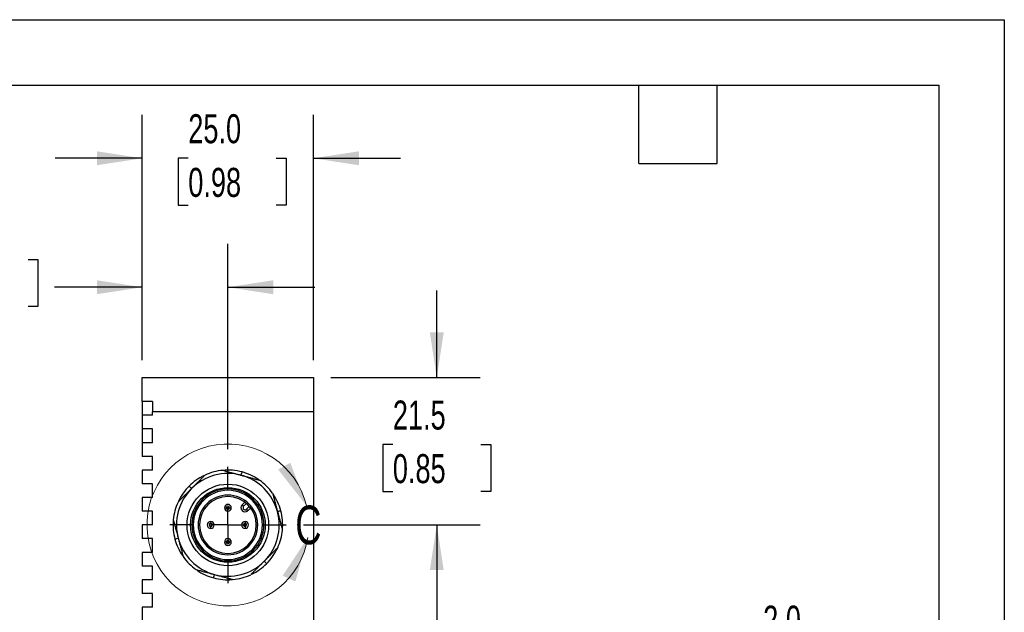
# Model space of a CAD drawing. Header units: millimetres. Extents: x 0 to 543, y 0 to 407.
# Tile 5 of 6: x 275 to 419, y 237 to 324. Entities that reach past the tile are written whole.
import ezdxf

# ---------------------------------------------------------------- set-up
doc = ezdxf.new("R2010")
doc.units = ezdxf.units.MM
doc.header["$LTSCALE"] = 2
doc.linetypes.add('CENTERX2', pattern=[20.32, 12.7, -2.54, 2.54, -2.54])
doc.layers.add('CENTER', color=40, linetype='CENTERX2')
doc.layers.add('DIMENSIONS', color=140, linetype='Continuous', lineweight=25)
doc.layers.add('TEXT', color=140, linetype='Continuous', lineweight=25)
doc.styles.add('SLDTEXTSTYLE0', font='TXT', dxfattribs={"width": 0.7})
doc.dimstyles.new('SLDDIMSTYLE0', dxfattribs={"dimtxt": 4.316016, "dimasz": 6.604, "dimexe": 0, "dimexo": 0.0625, "dimgap": 1.079004, "dimtad": 0, "dimtih": 1, "dimtoh": 1, "dimdec": 1, "dimrnd": 1e-09, "dimzin": 4, "dimdsep": 46, "dimtxsty": 'SLDTEXTSTYLE0', "dimsah": 1, "dimcen": 0.09, "dimadec": 0, "dimazin": 1, "dimtfac": 1, "dimtdec": 1, "dimtmove": 0, "dimatfit": 0, "dimfxl": 0, "dimfrac": 2, "dimtolj": 1, "dimtzin": 12, "dimarcsym": 0})
doc.dimstyles.new('SLDDIMSTYLE3', dxfattribs={"dimtxt": 4.316016, "dimasz": 6.604, "dimexe": 0, "dimexo": 0.0625, "dimgap": 1.079004, "dimtad": 0, "dimtih": 1, "dimtoh": 1, "dimdec": 1, "dimrnd": 1e-09, "dimzin": 12, "dimdsep": 46, "dimtxsty": 'SLDTEXTSTYLE0', "dimsah": 1, "dimcen": 0.09, "dimadec": 0, "dimazin": 3, "dimtfac": 1, "dimtdec": 1, "dimtmove": 0, "dimatfit": 0, "dimfxl": 0, "dimfrac": 2, "dimtolj": 1, "dimtzin": 12, "dimarcsym": 0})
doc.dimstyles.new('SLDDIMSTYLE5', dxfattribs={"dimtxt": 4.316016, "dimasz": 6.604, "dimexe": 0, "dimexo": 0.0625, "dimgap": 1.079004, "dimtad": 0, "dimtih": 1, "dimtoh": 1, "dimdec": 1, "dimrnd": 1e-09, "dimzin": 12, "dimdsep": 46, "dimtxsty": 'SLDTEXTSTYLE0', "dimsah": 1, "dimcen": 0.09, "dimadec": 0, "dimazin": 3, "dimtfac": 1, "dimtdec": 1, "dimtofl": 0, "dimtmove": 0, "dimatfit": 3, "dimfxl": 0, "dimfrac": 2, "dimtolj": 1, "dimtzin": 12, "dimarcsym": 0})
doc.dimstyles.new('SLDDIMSTYLE6', dxfattribs={"dimtxt": 4.316016, "dimasz": 6.604, "dimexe": 0, "dimexo": 0.0625, "dimgap": 1.079004, "dimtad": 0, "dimtih": 1, "dimtoh": 1, "dimdec": 1, "dimlfac": 0.5, "dimrnd": 1e-09, "dimzin": 4, "dimdsep": 46, "dimtxsty": 'SLDTEXTSTYLE0', "dimsah": 1, "dimcen": 0.09, "dimadec": 0, "dimazin": 1, "dimtfac": 1, "dimtdec": 1, "dimtmove": 0, "dimatfit": 0, "dimfxl": 0, "dimfrac": 2, "dimtolj": 1, "dimtzin": 12, "dimarcsym": 0})

# ---------------------------------------------------------------- blocks, each defined once
blk = doc.blocks.new('_D_5')
at = {"layer": 'DIMENSIONS'}
for p, q in [((293.31, 274.17), (293.31, 291.16)), ((305.81, 261.17), (305.81, 291.16)), ((263.83, 288.85), (262.38, 288.85)), ((262.38, 288.85), (262.38, 281.99)), ((276.66, 288.85), (278.1, 288.85)), ((278.1, 288.85), (278.1, 281.99)), ((293.31, 284.81), (280.52, 284.81)), ((305.81, 284.81), (318.51, 284.81)), ((262.38, 281.99), (263.83, 281.99)), ((278.1, 281.99), (276.66, 281.99))]:
    blk.add_line(p, q, dxfattribs=at)
for points in [[(293.31, 284.81), (286.71, 285.83), (286.71, 283.8)], [(305.81, 284.81), (312.42, 283.8), (312.42, 285.83)]]:
    blk.add_solid(points, dxfattribs=at)
at = {"layer": 'DIMENSIONS', "char_height": 4.233, "attachment_point": 1, "style": 'SLDTEXTSTYLE0'}
for s, insert in [('12.5', (263.83, 295.28)), ('0.49', (263.83, 287.45)), ('TYP.', (264.04, 279.62))]:
    blk.add_mtext(s, dxfattribs=dict(at, insert=insert))
blk = doc.blocks.new('_D_6')
at = {"layer": 'DIMENSIONS'}
for p, q in [((293.31, 274.17), (293.31, 309.98)), ((318.31, 274.17), (318.31, 309.98)), ((293.31, 303.63), (280.61, 303.63)), ((300.03, 303.63), (298.58, 303.63)), ((298.58, 303.63), (298.58, 296.77)), ((312.85, 303.63), (314.3, 303.63)), ((314.3, 303.63), (314.3, 296.77)), ((318.31, 303.63), (331.01, 303.63)), ((298.58, 296.77), (300.03, 296.77)), ((314.3, 296.77), (312.85, 296.77))]:
    blk.add_line(p, q, dxfattribs=at)
for points in [[(293.31, 303.63), (286.71, 304.65), (286.71, 302.62)], [(318.31, 303.63), (324.92, 302.62), (324.92, 304.65)]]:
    blk.add_solid(points, dxfattribs=at)
at = {"layer": 'DIMENSIONS', "char_height": 4.233, "attachment_point": 1, "style": 'SLDTEXTSTYLE0'}
for s, insert in [('25.0', (300.03, 310.06)), ('0.98', (300.03, 302.23))]:
    blk.add_mtext(s, dxfattribs=dict(at, insert=insert))
blk = doc.blocks.new('_D_7')
at = {"layer": 'DIMENSIONS'}
for p, q in [((336.29, 271.63), (336.29, 284.33)), ((320.85, 271.63), (342.64, 271.63)), ((329.88, 261.86), (328.43, 261.86)), ((328.43, 261.86), (328.43, 255)), ((342.71, 261.86), (344.16, 261.86)), ((344.16, 261.86), (344.16, 255)), ((328.43, 255), (329.88, 255)), ((344.16, 255), (342.71, 255)), ((316.84, 250.13), (342.64, 250.13)), ((336.29, 250.13), (336.29, 237.43))]:
    blk.add_line(p, q, dxfattribs=at)
for points in [[(336.29, 271.63), (337.31, 278.24), (335.28, 278.24)], [(336.29, 250.13), (335.28, 243.53), (337.31, 243.53)]]:
    blk.add_solid(points, dxfattribs=at)
at = {"layer": 'DIMENSIONS', "char_height": 4.233, "attachment_point": 1, "style": 'SLDTEXTSTYLE0'}
for s, insert in [('21.5', (329.88, 268.28)), ('0.85', (329.88, 260.46))]:
    blk.add_mtext(s, dxfattribs=dict(at, insert=insert))
blk = doc.blocks.new('_D_8')
at = {"layer": 'DIMENSIONS'}
for p, q in [((316.84, 250.13), (342.64, 250.13)), ((336.29, 250.13), (336.29, 213.28)), ((329.88, 205.45), (328.43, 205.45)), ((328.43, 205.45), (328.43, 198.59)), ((342.71, 205.45), (344.16, 205.45)), ((344.16, 205.45), (344.16, 198.59)), ((328.43, 198.59), (329.88, 198.59)), ((344.16, 198.59), (342.71, 198.59)), ((336.29, 146.63), (336.29, 197.62)), ((320.85, 146.63), (342.64, 146.63))]:
    blk.add_line(p, q, dxfattribs=at)
for points in [[(336.29, 250.13), (335.28, 243.53), (337.31, 243.53)], [(336.29, 146.63), (337.31, 153.24), (335.28, 153.24)]]:
    blk.add_solid(points, dxfattribs=at)
at = {"layer": 'DIMENSIONS', "char_height": 4.233, "attachment_point": 1, "style": 'SLDTEXTSTYLE0'}
for s, insert in [('103.5', (328.09, 211.87)), ('4.07', (329.88, 204.05))]:
    blk.add_mtext(s, dxfattribs=dict(at, insert=insert))
blk = doc.blocks.new('SW_CENTERMARKSYMBOL_4')
at = {"layer": 'CENTER', "color": 0}
for p, q in [((0, 5.08), (0, 8.49)), ((0, 0), (0, 2.54)), ((-5.08, 0), (-8.49, 0)), ((0, 0), (-2.54, 0)), ((0, 0), (0, -2.54)), ((0, 0), (2.54, 0)), ((5.08, 0), (8.49, 0)), ((0, -5.08), (0, -8.49))]:
    blk.add_line(p, q, dxfattribs=at)
blk = doc.blocks.new('_D_16')
at = {"layer": 'DIMENSIONS'}
for p, q in [((382.12, 231.93), (380.67, 231.93)), ((380.67, 231.93), (380.67, 225.07)), ((394.95, 231.93), (396.4, 231.93)), ((396.4, 231.93), (396.4, 225.07)), ((400.75, 227.89), (406.12, 227.89)), ((406.12, 227.89), (406.12, 207.21)), ((380.67, 225.07), (382.12, 225.07)), ((396.4, 225.07), (394.95, 225.07)), ((413.56, 207.21), (399.77, 207.21)), ((413.56, 203.21), (399.77, 203.21)), ((406.12, 203.21), (406.12, 190.51))]:
    blk.add_line(p, q, dxfattribs=at)
for points in [[(406.12, 207.21), (407.14, 213.81), (405.11, 213.81)], [(406.12, 203.21), (405.11, 196.61), (407.14, 196.61)]]:
    blk.add_solid(points, dxfattribs=at)
at = {"layer": 'DIMENSIONS', "char_height": 4.233, "attachment_point": 1, "style": 'SLDTEXTSTYLE0'}
for s, insert in [('2.0', (383.92, 238.35)), ('0.08', (382.12, 230.52)), ('TYP.', (382.33, 222.7))]:
    blk.add_mtext(s, dxfattribs=dict(at, insert=insert))

msp = doc.modelspace()

# ---------------------------------------------------------------- linework, layer by layer
at = {"color": 7, "linetype": 'Continuous'}
for p, q in [((0, 323.85), (419.1, 323.85)), ((419.1, 323.85), (419.1, 0))]:
    msp.add_line(p, q, dxfattribs=at)
for p, q in [((293.31, 271.63), (318.31, 271.63)), ((293.31, 268.13), (293.31, 271.63)), ((318.31, 271.63), (318.31, 266.63)), ((294.81, 268.13), (293.31, 268.13)), ((293.31, 268.13), (293.31, 266.13)), ((294.81, 268.13), (294.81, 266.63)), ((293.31, 266.13), (293.31, 264.13)), ((294.81, 266.13), (293.31, 266.13)), ((318.31, 266.63), (294.81, 266.63)), ((294.81, 266.13), (294.81, 266.63)), ((318.31, 266.63), (318.31, 151.63)), ((294.81, 264.13), (293.31, 264.13)), ((293.31, 264.13), (293.31, 262.13)), ((294.81, 262.13), (294.81, 264.13)), ((293.31, 262.13), (293.31, 260.13)), ((294.81, 262.13), (293.31, 262.13)), ((294.81, 260.13), (293.31, 260.13)), ((294.81, 258.13), (294.81, 260.13)), ((293.31, 258.13), (293.31, 256.13)), ((294.81, 258.13), (293.31, 258.13)), ((294.81, 256.13), (293.31, 256.13)), ((294.81, 254.13), (294.81, 256.13)), ((293.31, 254.13), (293.31, 252.13)), ((294.81, 254.13), (293.31, 254.13)), ((307.9, 253.07), (308.29, 253.46)), ((307.9, 253.07), (308.11, 252.86)), ((308.53, 253.27), (308.11, 252.86)), ((294.81, 252.13), (293.31, 252.13)), ((294.81, 250.13), (294.81, 252.13)), ((305.31, 252.63), (305.57, 252.63)), ((306.05, 252.63), (305.57, 252.63)), ((306.05, 252.63), (306.31, 252.63)), ((308.72, 252.19), (308.52, 252.42)), ((308.53, 252.43), (308.95, 252.85)), ((308.53, 252.43), (308.75, 252.22)), ((309.14, 252.61), (308.75, 252.22)), ((293.31, 250.13), (293.31, 248.13)), ((294.81, 250.13), (293.31, 250.13)), ((300.76, 250.13), (300.56, 250.13)), ((301.46, 250.13), (301.66, 250.13)), ((303.31, 250.38), (303.31, 250.63)), ((303.31, 250.38), (303.31, 249.89)), ((308.31, 250.63), (308.31, 250.38)), ((308.31, 249.89), (308.31, 250.38)), ((309.96, 250.13), (310.16, 250.13)), ((311.06, 250.13), (310.86, 250.13)), ((303.31, 249.63), (303.31, 249.89)), ((308.31, 249.89), (308.31, 249.63)), ((294.81, 248.13), (293.31, 248.13)), ((294.81, 246.13), (294.81, 248.13)), ((305.57, 247.63), (305.31, 247.63)), ((305.57, 247.63), (306.05, 247.63)), ((306.31, 247.63), (306.05, 247.63)), ((293.31, 246.13), (293.31, 244.13)), ((294.81, 246.13), (293.31, 246.13)), ((294.81, 244.13), (293.31, 244.13)), ((294.81, 242.13), (294.81, 244.13)), ((293.31, 242.13), (293.31, 240.13)), ((294.81, 242.13), (293.31, 242.13)), ((294.81, 240.13), (293.31, 240.13)), ((294.81, 238.13), (294.81, 240.13)), ((293.31, 238.13), (293.31, 236.13)), ((294.81, 238.13), (293.31, 238.13))]:
    msp.add_line(p, q)
for radius in [5.95, 5.45]:
    msp.add_circle((305.81, 250.13), radius)
at = {"color": 7, "linetype": 'Continuous', "lineweight": 18}
msp.add_arc((305.81, 250.13), 11.81, 13.8052, 351.0879, dxfattribs=at)
for centre, radius, start, end in [((305.81, 250.13), 8, 115.7479, 135), ((305.81, 250.13), 7.5, 75, 135), ((305.81, 250.13), 8, 105, 114.6359), ((305.81, 250.13), 8, 95.3641, 105), ((305.81, 250.13), 8, 75, 95.3641), ((305.81, 250.13), 7.5, 15, 75), ((305.81, 250.13), 8, 55.7479, 75), ((305.81, 250.13), 8, 135, 154.5135), ((305.81, 250.13), 8, 35.3641, 54.6359), ((305.81, 250.13), 7.5, 135, 195), ((305.81, 250.13), 5.25, 360, 180), ((305.81, 250.13), 5.05, 0, 180), ((305.81, 250.13), 4.35, 0, 180), ((305.81, 250.13), 8, 15, 34.5135), ((305.81, 250.13), 8, 155.3641, 174.6359), ((305.81, 250.13), 4.15, 0, 180), ((305.81, 252.63), 0.5, 0, 180), ((305.81, 252.63), 0.242, 0, 180), ((308.32, 252.64), 0.6, 135, 311.4314), ((305.81, 252.63), 0.5, 180, 0), ((305.81, 252.63), 0.242, 180, 0), ((308.32, 252.64), 0.3, 135, 311.4314), ((308.32, 252.64), 0.3, 311.4314, 315), ((308.32, 252.64), 0.6, 311.4314, 315), ((305.81, 250.13), 7.5, 315, 15), ((305.81, 250.13), 8, 354.6359, 15), ((305.81, 250.13), 8, 175.7463, 195), ((305.81, 250.13), 5.25, 180, 360), ((305.81, 250.13), 5.05, 180, 0), ((305.81, 250.13), 4.35, 180, 0), ((305.81, 250.13), 4.15, 180, 0), ((303.31, 250.13), 0.5, 90, 270), ((303.31, 250.13), 0.242, 90, 270), ((303.31, 250.13), 0.5, 270, 90), ((303.31, 250.13), 0.242, 270, 90), ((308.31, 250.13), 0.5, 90, 270), ((308.31, 250.13), 0.242, 90, 270), ((308.31, 250.13), 0.5, 270, 90), ((308.31, 250.13), 0.242, 270, 90), ((305.81, 250.13), 8, 335.3641, 354.6359), ((305.81, 250.13), 8, 195, 214.5135), ((305.81, 250.13), 7.5, 195, 255), ((305.81, 247.63), 0.5, 0, 180), ((305.81, 247.63), 0.5, 180, 0), ((305.81, 247.63), 0.242, 0, 180), ((305.81, 247.63), 0.242, 180, 0), ((305.81, 250.13), 8, 315, 334.5135), ((305.81, 250.13), 8, 215.3641, 234.6359), ((305.81, 250.13), 7.5, 255, 315), ((305.81, 250.13), 8, 295.7479, 315), ((305.81, 250.13), 8, 235.7478, 255), ((305.81, 250.13), 8, 275.3641, 294.6359), ((305.81, 250.13), 8, 255, 274.5135)]:
    msp.add_arc(centre, radius, start, end)
for points, knots in [([(300.51, 255.44), (300.57, 255.5), (300.7, 255.63), (300.89, 255.82), (301.08, 256.01), (301.28, 256.21), (301.52, 256.45), (301.81, 256.73), (302.14, 257.07), (302.36, 257.29), (302.48, 257.41)], [0, 0, 0, 0, 0.095191, 0.190865, 0.287146, 0.384155, 0.48201, 0.649514, 0.822017, 1, 1, 1, 1]), ([(305.06, 258.1), (305.16, 258.07), (305.34, 258.02), (305.62, 257.95), (305.89, 257.88), (306.17, 257.8), (306.49, 257.72), (306.88, 257.61), (307.31, 257.5), (307.61, 257.42), (307.75, 257.38)], [0, 0, 0, 0, 0.107356, 0.212739, 0.316247, 0.417982, 0.518055, 0.680497, 0.840958, 1, 1, 1, 1]), ([(307.75, 257.38), (307.79, 257.52), (307.82, 257.65), (307.87, 257.82), (307.88, 257.86), (307.88, 257.86)], [0, 0, 0, 0, 0.5, 0.5, 1, 1, 1, 1]), ([(307.75, 257.38), (307.84, 257.36), (308.01, 257.31), (308.28, 257.24), (308.54, 257.17), (308.8, 257.1), (309.13, 257.01), (309.52, 256.9), (309.98, 256.78), (310.29, 256.7), (310.44, 256.66)], [0, 0, 0, 0, 0.095191, 0.190865, 0.287146, 0.384155, 0.48201, 0.649514, 0.822017, 1, 1, 1, 1]), ([(300.51, 255.44), (300.4, 255.54), (300.31, 255.63), (300.19, 255.76), (300.15, 255.79), (300.15, 255.79)], [0, 0, 0, 0, 0.5, 0.5, 1, 1, 1, 1]), ([(298.54, 253.47), (298.61, 253.54), (298.74, 253.67), (298.95, 253.88), (299.15, 254.08), (299.35, 254.28), (299.59, 254.51), (299.87, 254.8), (300.19, 255.12), (300.4, 255.33), (300.51, 255.44)], [0, 0, 0, 0, 0.107356, 0.212739, 0.316247, 0.417982, 0.518055, 0.680497, 0.840958, 1, 1, 1, 1]), ([(312.34, 254.76), (312.36, 254.67), (312.41, 254.49), (312.48, 254.21), (312.56, 253.93), (312.63, 253.66), (312.72, 253.34), (312.82, 252.95), (312.94, 252.51), (313.02, 252.22), (313.06, 252.08)], [0, 0, 0, 0, 0.107356, 0.212739, 0.316247, 0.417982, 0.518055, 0.680497, 0.840958, 1, 1, 1, 1]), ([(313.06, 252.08), (313.2, 252.11), (313.33, 252.15), (313.49, 252.19), (313.54, 252.2), (313.54, 252.2)], [0, 0, 0, 0, 0.5, 0.5, 1, 1, 1, 1]), ([(313.06, 252.08), (313.08, 251.99), (313.13, 251.81), (313.2, 251.55), (313.27, 251.29), (313.34, 251.02), (313.43, 250.7), (313.53, 250.3), (313.65, 249.85), (313.74, 249.54), (313.78, 249.39)], [0, 0, 0, 0, 0.095191, 0.190865, 0.287146, 0.384155, 0.48201, 0.649514, 0.822017, 1, 1, 1, 1]), ([(297.85, 250.88), (297.87, 250.79), (297.92, 250.6), (298, 250.32), (298.07, 250.04), (298.15, 249.76), (298.24, 249.43), (298.34, 249.05), (298.45, 248.62), (298.53, 248.34), (298.57, 248.19)], [0, 0, 0, 0, 0.109187, 0.216522, 0.322322, 0.426926, 0.530692, 0.688453, 0.844366, 1, 1, 1, 1]), ([(298.08, 248.06), (298.08, 248.06), (298.13, 248.08), (298.3, 248.12), (298.42, 248.15), (298.57, 248.19)], [0, 0, 0, 0, 0.5, 0.5, 1, 1, 1, 1]), ([(298.57, 248.19), (298.59, 248.11), (298.64, 247.94), (298.7, 247.68), (298.77, 247.42), (298.84, 247.17), (298.93, 246.84), (299.04, 246.44), (299.16, 245.97), (299.25, 245.66), (299.29, 245.5)], [0, 0, 0, 0, 0.093446, 0.186768, 0.280311, 0.374413, 0.469406, 0.642745, 0.819087, 1, 1, 1, 1]), ([(313.08, 246.8), (313.02, 246.73), (312.88, 246.6), (312.68, 246.39), (312.48, 246.19), (312.28, 245.99), (312.04, 245.75), (311.76, 245.47), (311.44, 245.15), (311.22, 244.94), (311.11, 244.83)], [0, 0, 0, 0, 0.107356, 0.212739, 0.316247, 0.417982, 0.518055, 0.680497, 0.840958, 1, 1, 1, 1]), ([(311.11, 244.83), (311.05, 244.77), (310.92, 244.64), (310.73, 244.45), (310.54, 244.25), (310.34, 244.06), (310.11, 243.82), (309.82, 243.53), (309.48, 243.2), (309.26, 242.98), (309.15, 242.86)], [0, 0, 0, 0, 0.0951908, 0.1908652, 0.2871465, 0.3841553, 0.4820098, 0.6495139, 0.8220175, 1, 1, 1, 1]), ([(311.47, 244.48), (311.47, 244.48), (311.44, 244.51), (311.31, 244.63), (311.22, 244.72), (311.11, 244.83)], [0, 0, 0, 0, 0.5, 0.5, 1, 1, 1, 1]), ([(301.18, 243.61), (301.28, 243.58), (301.46, 243.53), (301.75, 243.46), (302.03, 243.38), (302.31, 243.31), (302.64, 243.22), (303.01, 243.12), (303.44, 243), (303.73, 242.93), (303.87, 242.89)], [0, 0, 0, 0, 0.109187, 0.216522, 0.322322, 0.426926, 0.530692, 0.688453, 0.844366, 1, 1, 1, 1]), ([(303.74, 242.41), (303.74, 242.41), (303.75, 242.45), (303.8, 242.62), (303.83, 242.74), (303.87, 242.89)], [0, 0, 0, 0, 0.5, 0.5, 1, 1, 1, 1]), ([(303.87, 242.89), (303.96, 242.87), (304.13, 242.82), (304.38, 242.75), (304.64, 242.68), (304.9, 242.61), (305.22, 242.53), (305.62, 242.42), (306.09, 242.29), (306.4, 242.21), (306.56, 242.17)], [0, 0, 0, 0, 0.093446, 0.186769, 0.280311, 0.374413, 0.469406, 0.642745, 0.819087, 1, 1, 1, 1])]:
    msp.add_open_spline(points, degree=3, knots=knots)
for points in [[(317.28, 252.95), (314.92, 259.2), (313.15, 258.21)], [(317.48, 248.3), (313.81, 242.72), (315.66, 241.87)]]:
    msp.add_solid(points, dxfattribs=at)
at = {"layer": 'TEXT'}
for p, q in [((9.52, 314.32), (409.57, 314.32)), ((365.76, 302.89), (365.76, 314.32)), ((377.19, 302.89), (377.19, 314.32)), ((409.57, 314.32), (409.57, 9.52)), ((365.76, 302.89), (377.19, 302.89))]:
    msp.add_line(p, q, dxfattribs=at)

# ---------------------------------------------------------------- block references
at = {"layer": 'CENTER'}
msp.add_blockref('SW_CENTERMARKSYMBOL_4', (305.81, 250.13), dxfattribs=at)

# ---------------------------------------------------------------- texts
at = {"color": 7, "linetype": 'Continuous', "lineweight": 18, "insert": (315.65, 252.95), "char_height": 5.64, "attachment_point": 1, "style": 'SLDTEXTSTYLE0'}
msp.add_mtext('C', dxfattribs=at)

# ---------------------------------------------------------------- dimensions: what is measured, and where the dimension line sits
at = {"layer": 'DIMENSIONS'}
dim = msp.add_linear_dim(base=(318.31, 303.63), p1=(293.31, 271.63), p2=(318.31, 271.63), dimstyle='SLDDIMSTYLE0', dxfattribs=at)
dim.commit()
dim.dimension.update_dxf_attribs({"geometry": '_D_6', "text_midpoint": (306.44, 303.63), "dimtype": 160})
dim = msp.add_linear_dim(base=(293.31, 284.81), p1=(305.81, 258.63), p2=(293.31, 271.63), text='<>\\PTYP.', dimstyle='SLDDIMSTYLE3', dxfattribs=at)
dim.commit()
dim.dimension.update_dxf_attribs({"geometry": '_D_5', "text_midpoint": (270.24, 284.81), "dimtype": 160})
for base, p1, p2, dimstyle, picture, middle in [((336.29, 250.13), (318.31, 271.63), (314.3, 250.13), 'SLDDIMSTYLE3', '_D_7', (336.29, 261.86)), ((336.29, 146.63), (314.3, 250.13), (318.31, 146.63), 'SLDDIMSTYLE5', '_D_8', (336.29, 205.45))]:
    dim = msp.add_linear_dim(base=base, p1=p1, p2=p2, angle=90, dimstyle=dimstyle, dxfattribs=at)
    dim.commit()
    dim.dimension.update_dxf_attribs({"geometry": picture, "text_midpoint": middle, "dimtype": 160})
dim = msp.add_linear_dim(base=(406.12, 203.21), p1=(416.1, 207.21), p2=(416.1, 203.21), angle=90, text='<>\\PTYP.', dimstyle='SLDDIMSTYLE6', dxfattribs=at)
dim.commit()
dim.dimension.update_dxf_attribs({"geometry": '_D_16', "text_midpoint": (406.12, 227.89), "dimtype": 160})

doc.saveas('drawing.dxf')
